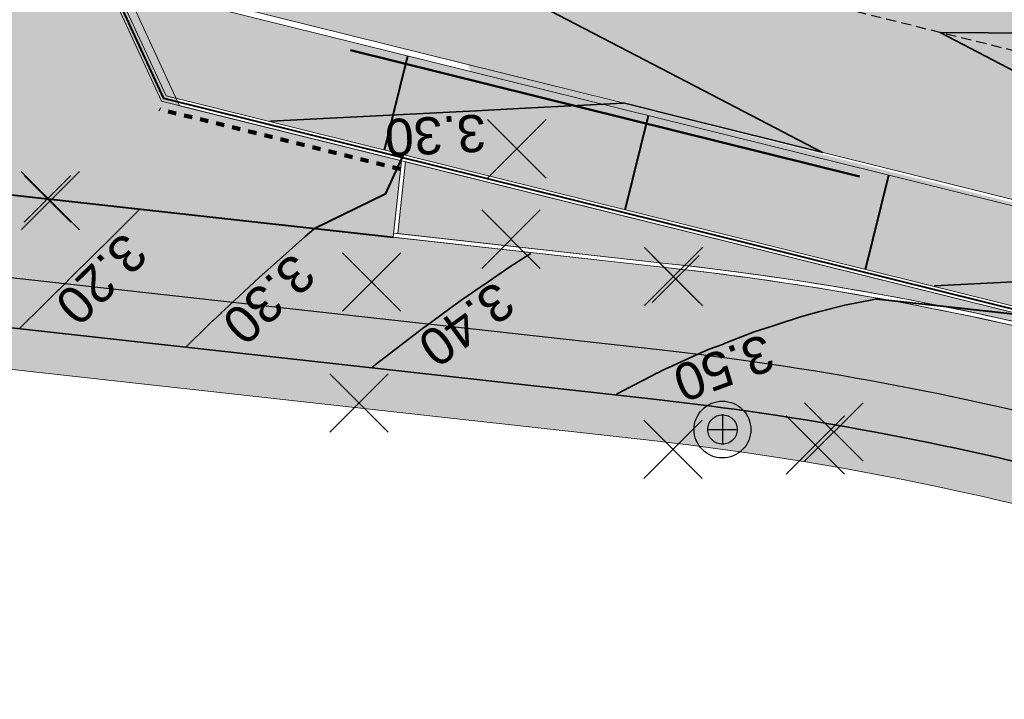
# Model space of a CAD drawing. Header units: metres. Extents: x 538891 to 1080079, y 6588829 to 13178720.
# Tile 72 of 256: x 539105 to 539129, y 6589489 to 6589505. Entities that reach past the tile are written whole.
import ezdxf

# ---------------------------------------------------------------- set-up
doc = ezdxf.new("R2010")
doc.units = ezdxf.units.M
doc.header["$LTSCALE"] = 0.4
for name, pattern in [('#16_019061_PP_TL_liiklusskeem$0$DASHED2', [0.9375, 0.625, -0.3125]), ('#9_DASHED', [47.625, 31.75, -15.875]), ('#9_VIA31', [1, 0.5, -0.5])]:
    doc.linetypes.add(name, pattern=pattern)
doc.layers.add('KOLDE PST', color=7, linetype='Continuous')
doc.styles.add('Swis721 Lt BT', font='swissl.ttf')
doc.linetypes.add('#9_kivi_l0.8', pattern='A,0,[1,#9_kivi_l0.8.shx,S=1,R=0,X=0,Y=-0.3125],-132', length=132)

# ---------------------------------------------------------------- blocks, each defined once
blk = doc.blocks.new('#9_019061_PP_TL (2D)')
at = {"linetype": 'Continuous', "lineweight": 0, "true_color": 0xd6d6d6}
h = blk.add_hatch(color=254, dxfattribs=at)
h.paths.add_polyline_path([(538956.619, 6589596.418), (538956.399, 6589594.931), (538955.557, 6589591.017), (538954.133, 6589584.398), (538946.055, 6589550.904), (538946.132, 6589549.477), (538946.401, 6589548.074), (538946.857, 6589546.721), (538947.493, 6589545.441), (538948.296, 6589544.26), (538949.252, 6589543.199), (538950.343, 6589542.276), (538951.549, 6589541.511), (538969.575, 6589536.753), (538970.396, 6589536.527), (538971.211, 6589536.284), (538972.021, 6589536.023), (538972.826, 6589535.745), (538973.624, 6589535.451), (538974.416, 6589535.139), (538975.201, 6589534.81), (538975.979, 6589534.465), (538985.315, 6589530.203), (538985.898, 6589529.944), (538986.487, 6589529.698), (538987.081, 6589529.464), (538987.68, 6589529.243), (538988.283, 6589529.035), (538988.891, 6589528.839), (538989.502, 6589528.657), (538990.118, 6589528.487), (539013.921, 6589522.205), (539014.577, 6589522.037), (539015.238, 6589521.891), (539015.904, 6589521.768), (539016.573, 6589521.667), (539017.246, 6589521.589), (539017.92, 6589521.534), (539018.597, 6589521.501), (539019.273, 6589521.492), (539025.962, 6589521.511), (539026.834, 6589521.504), (539027.707, 6589521.478), (539028.578, 6589521.433), (539029.449, 6589521.369), (539030.318, 6589521.285), (539031.184, 6589521.183), (539032.049, 6589521.063), (539032.91, 6589520.923), (539044.818, 6589518.86), (539077.297, 6589513.225), (539077.296, 6589513.225), (539079.024, 6589512.918), (539080.749, 6589512.595), (539082.472, 6589512.256), (539084.191, 6589511.902), (539085.907, 6589511.533), (539087.62, 6589511.149), (539089.329, 6589510.749), (539091.034, 6589510.334), (539276.906, 6589464.221), (539339.994, 6589448.57), (539463.228, 6589417.997), (539592.906, 6589386.497), (539593.492, 6589386.288), (539594.022, 6589385.963), (539594.474, 6589385.536), (539594.828, 6589385.025), (539595.069, 6589384.452), (539595.187, 6589383.841), (539595.176, 6589383.219), (539595.038, 6589382.613), (539593.526, 6589378.182), (539596.74, 6589377.664), (539598.091, 6589381.525), (539598.409, 6589382.215), (539598.853, 6589382.833), (539599.405, 6589383.356), (539600.045, 6589383.765), (539600.751, 6589384.046), (539601.498, 6589384.189), (539602.258, 6589384.188), (539603.005, 6589384.044), (539622.839, 6589379.226), (539623.37, 6589379.093), (539623.9, 6589378.953), (539624.427, 6589378.805), (539624.953, 6589378.65), (539625.476, 6589378.489), (539625.997, 6589378.32), (539626.516, 6589378.144), (539627.032, 6589377.96), (539648.614, 6589370.134), (539669.021, 6589365.177), (539681.019, 6589364.914), (539681.156, 6589364.909), (539681.293, 6589364.901), (539681.429, 6589364.888), (539681.565, 6589364.872), (539681.701, 6589364.852), (539681.836, 6589364.829), (539681.97, 6589364.802), (539682.103, 6589364.771), (539700.86, 6589360.159), (539822.143, 6589329.985), (539839.249, 6589325.729), (539975.191, 6589291.908), (539998.095, 6589286.21), (540004.498, 6589284.617), (540014.909, 6589282.027), (540081.531, 6589265.452), (540091.239, 6589263.039), (540093.086, 6589262.702), (540094.957, 6589262.539), (540096.835, 6589262.552), (540098.704, 6589262.742), (540100.546, 6589263.105), (540102.346, 6589263.64), (540104.088, 6589264.342), (540105.757, 6589265.204), (540119.545, 6589273.167), (540135.021, 6589282.105), (540150.081, 6589290.803), (540150.8, 6589291.121), (540151.567, 6589291.295), (540152.353, 6589291.318), (540153.129, 6589291.189), (540153.866, 6589290.913), (540154.535, 6589290.499), (540155.112, 6589289.965), (540155.575, 6589289.329), (540156.315, 6589288.29), (540147.173, 6589305.886), (540145.5, 6589308.993), (540145.786, 6589308.19), (540145.939, 6589307.352), (540145.956, 6589306.5), (540145.835, 6589305.656), (540145.581, 6589304.843), (540145.199, 6589304.081), (540144.7, 6589303.39), (540144.097, 6589302.789), (540139.373, 6589298.966), (540138.753, 6589298.472), (540138.125, 6589297.988), (540137.49, 6589297.514), (540136.847, 6589297.051), (540136.197, 6589296.597), (540135.54, 6589296.154), (540134.875, 6589295.721), (540134.204, 6589295.299), (540108.475, 6589279.397), (540107.332, 6589278.725), (540106.161, 6589278.104), (540104.963, 6589277.536), (540103.741, 6589277.021), (540102.498, 6589276.561), (540101.236, 6589276.155), (540099.957, 6589275.807), (540098.663, 6589275.515), (540097.17, 6589275.246), (540095.667, 6589275.043), (540094.156, 6589274.907), (540092.641, 6589274.838), (540091.124, 6589274.835), (540089.608, 6589274.9), (540088.097, 6589275.031), (540086.593, 6589275.228), (540086.013, 6589275.334), (540071.045, 6589278.067), (540070.735, 6589278.133), (540045.334, 6589284.453), (540008.507, 6589293.615), (539981.797, 6589300.261), (539962.634, 6589305.028), (539854.991, 6589331.808), (539839.266, 6589335.721), (539795.802, 6589346.534), (539779.961, 6589350.475), (539747.852, 6589358.464), (539745.864, 6589358.958), (539683.743, 6589374.413), (539643.801, 6589384.116), (539626.573, 6589388.301), (539624.471, 6589388.811), (539620.584, 6589389.756), (539620.043, 6589389.891), (539619.504, 6589390.034), (539618.967, 6589390.184), (539618.432, 6589390.342), (539617.899, 6589390.508), (539617.369, 6589390.68), (539616.841, 6589390.861), (539616.316, 6589391.048), (539594.781, 6589398.905), (539574.375, 6589403.862), (539564.616, 6589406.232), (539550.32, 6589406.917), (539550.201, 6589406.924), (539550.082, 6589406.934), (539549.964, 6589406.946), (539549.846, 6589406.962), (539549.728, 6589406.98), (539549.611, 6589407.002), (539549.495, 6589407.026), (539549.379, 6589407.052), (539480.217, 6589423.853), (539479.286, 6589424.179), (539478.438, 6589424.681), (539477.705, 6589425.34), (539477.115, 6589426.131), (539476.692, 6589427.021), (539476.451, 6589427.978), (539476.404, 6589428.963), (539476.55, 6589429.938), (539476.921, 6589431.417), (539476.937, 6589431.486), (539476.954, 6589431.554), (539476.971, 6589431.622), (539476.989, 6589431.69), (539477.007, 6589431.758), (539477.025, 6589431.826), (539477.044, 6589431.894), (539477.062, 6589431.962), (539470.257, 6589433.641), (539470.218, 6589433.48), (539469.749, 6589431.55), (539469.425, 6589430.622), (539468.924, 6589429.776), (539468.268, 6589429.044), (539467.481, 6589428.454), (539466.594, 6589428.03), (539465.642, 6589427.787), (539464.66, 6589427.736), (539463.687, 6589427.878), (539425.886, 6589437.255), (539382.408, 6589445.676), (539380.499, 6589446.052), (539378.593, 6589446.44), (539376.689, 6589446.841), (539374.788, 6589447.254), (539372.89, 6589447.68), (539370.994, 6589448.117), (539369.102, 6589448.568), (539367.212, 6589449.03), (539341.679, 6589455.364), (539278.592, 6589471.015), (539243.813, 6589479.643), (539240.016, 6589480.586), (539092.72, 6589517.128), (539090.954, 6589517.558), (539089.184, 6589517.972), (539087.41, 6589518.37), (539085.633, 6589518.752), (539083.852, 6589519.119), (539082.069, 6589519.469), (539080.282, 6589519.804), (539078.492, 6589520.122), (539055.024, 6589524.192), (539045.026, 6589525.939), (539044.509, 6589526.046), (539043.994, 6589526.159), (539043.481, 6589526.279), (539042.969, 6589526.406), (539042.459, 6589526.54), (539041.95, 6589526.68), (539041.444, 6589526.827), (539040.939, 6589526.981), (539020.283, 6589533.423), (539020.124, 6589533.472), (539019.966, 6589533.52), (539019.806, 6589533.567), (539019.647, 6589533.614), (539019.487, 6589533.659), (539019.327, 6589533.704), (539019.167, 6589533.748), (539019.007, 6589533.79), (539001.446, 6589538.425), (539000.921, 6589538.556), (539000.392, 6589538.673), (538999.861, 6589538.775), (538999.327, 6589538.863), (538998.79, 6589538.937), (538998.252, 6589538.996), (538997.713, 6589539.04), (538997.172, 6589539.07), (538990.901, 6589539.331), (538989.82, 6589539.39), (538988.74, 6589539.479), (538987.664, 6589539.597), (538986.592, 6589539.744), (538985.523, 6589539.92), (538984.46, 6589540.125), (538983.403, 6589540.358), (538982.352, 6589540.621), (538976.477, 6589542.171), (538972.357, 6589543.376), (538966.367, 6589545.17), (538965.446, 6589545.541), (538964.553, 6589545.974), (538963.693, 6589546.469), (538962.869, 6589547.022), (538962.085, 6589547.631), (538961.346, 6589548.293), (538960.654, 6589549.004), (538960.014, 6589549.763), (538959.541, 6589550.426), (538959.111, 6589551.118), (538958.725, 6589551.837), (538958.386, 6589552.578), (538958.095, 6589553.339), (538957.853, 6589554.117), (538957.66, 6589554.909), (538957.518, 6589555.711), (538957.352, 6589556.833), (538957.228, 6589557.96), (538957.145, 6589559.091), (538957.105, 6589560.224), (538957.106, 6589561.358), (538957.15, 6589562.491), (538957.235, 6589563.621), (538957.363, 6589564.748), (538957.418, 6589565.229), (538957.476, 6589565.71), (538957.537, 6589566.19), (538957.6, 6589566.67), (538957.666, 6589567.15), (538957.735, 6589567.629), (538957.806, 6589568.108), (538957.881, 6589568.587), (538959.079, 6589575.298), (538962.064, 6589589.129), (538963.31, 6589594.998), (538960.215, 6589595.655)])
h.paths.add_polyline_path([(540045.416, 6589280.49), (540045.226, 6589280.442), (540045.049, 6589280.358), (540044.892, 6589280.241), (540044.76, 6589280.095), (540044.66, 6589279.927), (540044.594, 6589279.742), (540044.546, 6589279.548), (540044.517, 6589279.354), (540044.527, 6589279.159), (540044.575, 6589278.968), (540044.659, 6589278.791), (540044.776, 6589278.634), (540044.922, 6589278.503), (540045.09, 6589278.402), (540045.275, 6589278.336), (540051.097, 6589276.888), (540051.291, 6589276.859), (540051.487, 6589276.869), (540051.677, 6589276.917), (540051.854, 6589277.001), (540052.012, 6589277.118), (540052.143, 6589277.264), (540052.244, 6589277.432), (540052.309, 6589277.617), (540052.358, 6589277.811), (540052.386, 6589278.005), (540052.376, 6589278.201), (540052.328, 6589278.391), (540052.244, 6589278.568), (540052.127, 6589278.725), (540051.982, 6589278.857), (540051.813, 6589278.957), (540051.629, 6589279.023), (540045.806, 6589280.471), (540045.612, 6589280.5)])
h.paths.add_polyline_path([(540147.292, 6589298.631), (540147.101, 6589298.587), (540146.923, 6589298.506), (540141.727, 6589295.505), (540141.568, 6589295.391), (540141.434, 6589295.248), (540141.33, 6589295.081), (540141.261, 6589294.898), (540141.229, 6589294.704), (540141.236, 6589294.508), (540141.28, 6589294.317), (540141.361, 6589294.139), (540141.475, 6589293.98), (540141.618, 6589293.846), (540141.785, 6589293.742), (540141.968, 6589293.673), (540142.162, 6589293.641), (540142.358, 6589293.648), (540142.549, 6589293.692), (540142.727, 6589293.773), (540147.923, 6589296.774), (540148.082, 6589296.888), (540148.216, 6589297.031), (540148.32, 6589297.198), (540148.389, 6589297.381), (540148.421, 6589297.575), (540148.414, 6589297.77), (540148.37, 6589297.961), (540148.289, 6589298.14), (540148.174, 6589298.299), (540148.031, 6589298.433), (540147.865, 6589298.537), (540147.681, 6589298.606), (540147.488, 6589298.638)])
h.paths.add_polyline_path([(539856.185, 6589327.595), (539856.05, 6589327.565), (539855.923, 6589327.511), (539855.808, 6589327.435), (539855.709, 6589327.338), (539855.629, 6589327.225), (539855.571, 6589327.1), (539855.538, 6589326.966), (539855.529, 6589326.828), (539855.546, 6589326.691), (539855.588, 6589326.559), (539855.653, 6589326.437), (539855.74, 6589326.329), (539855.845, 6589326.239), (539855.965, 6589326.17), (539856.696, 6589325.841), (539857.433, 6589325.526), (539858.176, 6589325.226), (539858.925, 6589324.94), (539859.68, 6589324.668), (539860.439, 6589324.411), (539861.203, 6589324.168), (539861.972, 6589323.94), (539925.828, 6589308.054), (539926.022, 6589308.025), (539926.217, 6589308.035), (539926.407, 6589308.083), (539926.585, 6589308.167), (539926.742, 6589308.284), (539926.873, 6589308.43), (539926.974, 6589308.598), (539927.04, 6589308.783), (539927.088, 6589308.977), (539927.116, 6589309.171), (539927.106, 6589309.367), (539927.058, 6589309.557), (539926.974, 6589309.734), (539926.857, 6589309.891), (539926.712, 6589310.022), (539926.543, 6589310.123), (539926.359, 6589310.189), (539856.46, 6589327.579), (539856.323, 6589327.6)])
h.paths.add_polyline_path([(539798.462, 6589341.956), (539798.327, 6589341.926), (539798.2, 6589341.872), (539798.085, 6589341.795), (539797.986, 6589341.699), (539797.906, 6589341.586), (539797.849, 6589341.461), (539797.815, 6589341.327), (539797.806, 6589341.189), (539797.823, 6589341.051), (539797.865, 6589340.92), (539797.931, 6589340.798), (539798.017, 6589340.69), (539798.122, 6589340.6), (539798.242, 6589340.531), (539798.973, 6589340.202), (539799.71, 6589339.887), (539800.454, 6589339.587), (539801.203, 6589339.3), (539801.957, 6589339.029), (539802.716, 6589338.771), (539803.481, 6589338.529), (539804.249, 6589338.301), (539819.106, 6589334.605), (539819.32, 6589334.574), (539819.535, 6589334.585), (539819.744, 6589334.637), (539819.939, 6589334.73), (539820.112, 6589334.859), (539820.257, 6589335.019), (539820.367, 6589335.204), (539820.439, 6589335.407), (539820.471, 6589335.62), (539820.46, 6589335.836), (539820.407, 6589336.045), (539820.315, 6589336.239), (539820.186, 6589336.412), (539820.026, 6589336.557), (539819.841, 6589336.668), (539819.638, 6589336.74), (539798.737, 6589341.94), (539798.601, 6589341.961)])
h.paths.add_polyline_path([(539755.286, 6589352.671), (539755.096, 6589352.623), (539754.919, 6589352.539), (539754.762, 6589352.422), (539754.63, 6589352.277), (539754.53, 6589352.109), (539754.464, 6589351.924), (539754.416, 6589351.73), (539754.387, 6589351.536), (539754.397, 6589351.34), (539754.445, 6589351.15), (539754.529, 6589350.973), (539754.646, 6589350.816), (539754.792, 6589350.684), (539754.96, 6589350.584), (539755.145, 6589350.518), (539760.967, 6589349.069), (539761.161, 6589349.041), (539761.357, 6589349.051), (539761.547, 6589349.099), (539761.724, 6589349.183), (539761.881, 6589349.3), (539762.013, 6589349.445), (539762.113, 6589349.614), (539762.179, 6589349.798), (539762.227, 6589349.992), (539762.256, 6589350.186), (539762.246, 6589350.382), (539762.198, 6589350.572), (539762.114, 6589350.749), (539761.997, 6589350.907), (539761.851, 6589351.038), (539761.683, 6589351.138), (539761.498, 6589351.204), (539755.676, 6589352.653), (539755.482, 6589352.681)])
h.paths.add_polyline_path([(539642.542, 6589380.476), (539642.333, 6589380.422), (539642.139, 6589380.329), (539641.967, 6589380.199), (539641.823, 6589380.038), (539641.714, 6589379.853), (539641.642, 6589379.649), (539641.612, 6589379.436), (539641.624, 6589379.22), (539641.678, 6589379.011), (539641.772, 6589378.817), (539641.902, 6589378.645), (539642.062, 6589378.501), (539642.248, 6589378.392), (539642.452, 6589378.321), (539681.41, 6589368.857), (539681.548, 6589368.837), (539681.688, 6589368.843), (539681.825, 6589368.874), (539681.953, 6589368.931), (539682.068, 6589369.01), (539682.166, 6589369.11), (539682.245, 6589369.226), (539682.3, 6589369.354), (539682.331, 6589369.491), (539682.336, 6589369.631), (539682.314, 6589369.769), (539682.268, 6589369.901), (539682.197, 6589370.022), (539682.106, 6589370.128), (539681.996, 6589370.215), (539681.872, 6589370.28), (539680.245, 6589370.933), (539679.455, 6589371.235), (539678.659, 6589371.524), (539677.858, 6589371.799), (539677.053, 6589372.061), (539676.244, 6589372.31), (539675.43, 6589372.544), (539674.613, 6589372.765), (539673.792, 6589372.971), (539642.971, 6589380.458), (539642.757, 6589380.488)])
h.paths.add_polyline_path([(539565.669, 6589399.152), (539565.501, 6589399.089), (539565.354, 6589398.987), (539565.236, 6589398.853), (539565.155, 6589398.694), (539565.114, 6589398.52), (539565.116, 6589398.341), (539565.128, 6589398.247), (539565.153, 6589398.156), (539565.189, 6589398.068), (539565.237, 6589397.986), (539565.296, 6589397.912), (539565.364, 6589397.846), (539565.44, 6589397.79), (539565.524, 6589397.744), (539566.236, 6589397.414), (539566.957, 6589397.101), (539567.684, 6589396.804), (539568.418, 6589396.524), (539569.158, 6589396.261), (539569.905, 6589396.016), (539570.656, 6589395.788), (539571.413, 6589395.577), (539624.038, 6589382.793), (539624.232, 6589382.766), (539624.428, 6589382.777), (539624.618, 6589382.826), (539624.794, 6589382.911), (539624.951, 6589383.029), (539625.081, 6589383.175), (539625.181, 6589383.344), (539625.246, 6589383.529), (539625.293, 6589383.724), (539625.32, 6589383.918), (539625.309, 6589384.113), (539625.26, 6589384.303), (539625.175, 6589384.48), (539625.057, 6589384.636), (539624.911, 6589384.767), (539624.742, 6589384.867), (539624.557, 6589384.931), (539566.023, 6589399.15), (539565.846, 6589399.173)])
h.paths.add_polyline_path([(539480.808, 6589419.797), (539480.673, 6589419.766), (539480.545, 6589419.711), (539480.43, 6589419.633), (539480.332, 6589419.535), (539480.253, 6589419.42), (539480.197, 6589419.293), (539480.165, 6589419.158), (539480.158, 6589419.019), (539480.177, 6589418.881), (539480.222, 6589418.75), (539480.29, 6589418.628), (539480.379, 6589418.522), (539480.486, 6589418.433), (539480.608, 6589418.366), (539481.431, 6589418.017), (539482.26, 6589417.682), (539483.095, 6589417.363), (539483.935, 6589417.059), (539484.781, 6589416.77), (539485.633, 6589416.497), (539486.489, 6589416.239), (539487.349, 6589415.997), (539515.455, 6589409.17), (539515.669, 6589409.14), (539515.884, 6589409.152), (539516.093, 6589409.206), (539516.287, 6589409.299), (539516.46, 6589409.429), (539516.603, 6589409.59), (539516.713, 6589409.775), (539516.784, 6589409.979), (539516.814, 6589410.192), (539516.802, 6589410.408), (539516.748, 6589410.617), (539516.654, 6589410.811), (539516.525, 6589410.983), (539516.364, 6589411.127), (539516.178, 6589411.236), (539515.975, 6589411.307), (539481.084, 6589419.783), (539480.947, 6589419.803)])
h.paths.add_polyline_path([(539411.518, 6589436.162), (539411.379, 6589436.121), (539411.251, 6589436.053), (539411.138, 6589435.963), (539411.045, 6589435.852), (539410.975, 6589435.726), (539410.93, 6589435.588), (539410.913, 6589435.444), (539410.924, 6589435.3), (539410.961, 6589435.161), (539411.026, 6589435.031), (539411.113, 6589434.916), (539411.221, 6589434.82), (539411.346, 6589434.747), (539411.482, 6589434.698), (539424.542, 6589431.459), (539429.395, 6589430.255), (539429.589, 6589430.226), (539429.785, 6589430.236), (539429.975, 6589430.284), (539430.152, 6589430.369), (539430.309, 6589430.486), (539430.44, 6589430.631), (539430.541, 6589430.8), (539430.606, 6589430.984), (539430.654, 6589431.178), (539430.682, 6589431.373), (539430.672, 6589431.568), (539430.624, 6589431.759), (539430.54, 6589431.936), (539430.423, 6589432.093), (539430.278, 6589432.225), (539430.11, 6589432.326), (539429.925, 6589432.392), (539425.084, 6589433.591), (539411.805, 6589436.163), (539411.661, 6589436.176)])
at = {"linetype": 'Continuous', "lineweight": 0, "true_color": 0xffdf7f}
h = blk.add_hatch(color=41, dxfattribs=at)
edge = h.paths.add_edge_path()
edge.add_arc((539039.415, 6589463.244), 48.3, 66.5731, 76.1419, ccw=False)
edge.add_line((539058.618, 6589507.563), (539066.035, 6589504.349))
edge.add_arc((539086.589, 6589551.788), 51.7, 246.5731, 263.6668)
edge.add_line((539080.886, 6589500.403), (539120.723, 6589495.982))
edge.add_arc((539112.637, 6589423.129), 73.3, 66.82796, 83.66684, ccw=False)
edge.add_line((539141.481, 6589490.516), (539168.781, 6589478.831))
edge.add_arc((539204.865, 6589563.133), 91.7, 246.82796, 267.8302)
edge.add_line((539201.393, 6589471.499), (539210.416, 6589471.157))
edge.add_arc((539208.587, 6589422.891), 48.3, 71.3095, 87.8302, ccw=False)
edge.add_line((539224.065, 6589468.644), (539232.022, 6589465.953))
edge.add_arc((539222.408, 6589437.535), 30, 32.6235, 71.3095, ccw=False)
edge.add_line((539247.675, 6589453.708), (539249.016, 6589451.613))
edge.add_line((539249.016, 6589451.613), (539252.513, 6589453.823))
edge.add_line((539252.513, 6589453.823), (539252.222, 6589454.283))
edge.add_arc((539255.603, 6589456.42), 4, 78.3407, 212.2931, ccw=False)
edge.add_line((539256.412, 6589460.337), (539306.731, 6589449.954))
edge.add_arc((539266.313, 6589254.081), 200, 69.3819, 78.34077, ccw=False)
edge.add_arc((539390.16, 6589583.254), 151.7, 249.3819, 260.12627)
edge.add_line((539364.147, 6589433.801), (539400.306, 6589427.507))
edge.add_arc((539374.876, 6589281.404), 148.3, 76.5459, 80.12627, ccw=False)
edge.add_line((539409.38, 6589425.634), (539415.676, 6589424.127))
edge.add_line((539415.676, 6589424.127), (539461.916, 6589412.656))
edge.add_line((539461.916, 6589412.656), (539501.021, 6589403.157))
edge.add_arc((539453.811, 6589208.809), 200, 68.6685, 76.34654, ccw=False)
edge.add_line((539526.564, 6589395.107), (539542.97, 6589388.7))
edge.add_arc((539635.075, 6589624.554), 253.2, 248.6685, 261.88806)
edge.add_arc((539543.285, 6588980.562), 397.3, 71.92423, 81.88806, ccw=False)
edge.add_arc((539703.185, 6589464.418), 112.304, 250.965, 252.46069)
edge.add_arc((539871.374, 6589937.522), 614.357, 250.800774, 252.296459)
edge.add_line((539684.553, 6589352.259), (539685.573, 6589355.293))
edge.add_arc((539758.706, 6589594.357), 250, 250.66068, 252.99044, ccw=False)
edge.add_arc((539543.285, 6588980.562), 400.5, 70.66068, 78.54998)
edge.add_arc((539623.186, 6589375.052), 2, 166.3465, 258.55, ccw=False)
edge.add_line((539621.243, 6589375.524), (539622.146, 6589379.24))
edge.add_line((539622.146, 6589379.24), (539618.259, 6589380.184))
edge.add_line((539618.259, 6589380.184), (539617.265, 6589376.092))
edge.add_arc((539615.321, 6589376.564), 2, 259.6901, 346.3466, ccw=False)
edge.add_arc((539543.285, 6588980.562), 400.5, 79.69013, 81.88806)
edge.add_arc((539635.075, 6589624.554), 250, 248.6685, 261.88806, ccw=False)
edge.add_line((539544.135, 6589391.681), (539527.728, 6589398.088))
edge.add_arc((539453.811, 6589208.809), 203.2, 68.6685, 76.34654)
edge.add_line((539501.777, 6589406.266), (539462.679, 6589415.764))
edge.add_line((539462.679, 6589415.764), (539428.909, 6589424.142))
edge.add_arc((539429.39, 6589426.083), 2, 166.067, 256.067, ccw=False)
edge.add_line((539427.449, 6589426.565), (539427.485, 6589426.71))
edge.add_line((539427.485, 6589426.71), (539423.603, 6589427.673))
edge.add_line((539423.603, 6589427.673), (539423.577, 6589427.567))
edge.add_arc((539421.635, 6589428.049), 2, 256.5459, 346.067, ccw=False)
edge.add_line((539421.17, 6589426.104), (539410.125, 6589428.746))
edge.add_arc((539374.876, 6589281.404), 151.5, 76.5459, 80.12627)
edge.add_line((539400.854, 6589430.66), (539364.696, 6589436.953))
edge.add_arc((539390.16, 6589583.254), 148.5, 248.69692, 260.12627, ccw=False)
edge.add_line((539336.21, 6589444.9), (539332.565, 6589446.322))
edge.add_arc((539259.573, 6589259.245), 200.812, 68.68564, 74.77494)
edge.add_arc((539312.832, 6589454.939), 2, 166.067, 254.8231, ccw=False)
edge.add_line((539310.891, 6589455.421), (539310.941, 6589455.623))
edge.add_line((539310.941, 6589455.623), (539305.987, 6589456.852))
edge.add_line((539305.987, 6589456.852), (539305.943, 6589456.673))
edge.add_arc((539304.002, 6589457.154), 2, 258.3408, 346.067, ccw=False)
edge.add_line((539303.597, 6589455.196), (539232.714, 6589469.822))
edge.add_arc((539252.923, 6589567.759), 100, 252.98361, 258.34077, ccw=False)
edge.add_arc((539208.587, 6589422.892), 51.5, 72.9836, 78.6599)
edge.add_arc((539219.107, 6589475.347), 2, 165.7555, 258.6599, ccw=False)
edge.add_line((539217.168, 6589475.839), (539217.896, 6589478.706))
edge.add_line((539217.896, 6589478.706), (539213.043, 6589479.91))
edge.add_line((539213.043, 6589479.91), (539212.02, 6589475.881))
edge.add_arc((539210.082, 6589476.373), 2, 267.8302, 345.7555, ccw=False)
edge.add_line((539210.006, 6589474.375), (539201.514, 6589474.696))
edge.add_arc((539204.865, 6589563.133), 88.5, 246.82796, 267.8302, ccw=False)
edge.add_line((539170.04, 6589481.772), (539142.74, 6589493.458))
edge.add_arc((539112.637, 6589423.129), 76.5, 66.82796, 83.66684)
edge.add_line((539121.076, 6589499.162), (539081.239, 6589503.584))
edge.add_arc((539086.589, 6589551.788), 48.5, 246.5731, 263.6668, ccw=False)
edge.add_line((539067.307, 6589507.286), (539059.891, 6589510.499))
edge.add_arc((539039.415, 6589463.245), 51.5, 66.5731, 76.1419)
edge.add_line((539051.751, 6589513.245), (539050.984, 6589510.138))
at = {"linetype": 'Continuous', "lineweight": 0, "true_color": 0xadadad}
h = blk.add_hatch(color=253, dxfattribs=at)
edge = h.paths.add_edge_path()
edge.add_line((539141.48, 6589494.092), (539141.849, 6589494.997))
edge.add_line((539141.849, 6589494.997), (539114.716, 6589501.728))
edge.add_line((539114.716, 6589501.728), (539114.523, 6589499.99))
edge.add_line((539114.523, 6589499.99), (539121.087, 6589499.262))
edge.add_arc((539112.637, 6589423.129), 76.6, 67.88099, 83.66684, ccw=False)
at = {"color": 5, "linetype": '#9_DASHED', "lineweight": 50, "true_color": 0x0000ff}
blk.add_line((539144.194, 6589496.785), (539107.669, 6589505.846), dxfattribs=at)
at = {"color": 192, "linetype": '#9_VIA31', "lineweight": 100, "true_color": 0x6600cc}
blk.add_line((539114.595, 6589501.552), (539108.759, 6589503), dxfattribs=at)
at = {"color": 144, "linetype": 'Continuous', "lineweight": 9, "true_color": 0x007299}
for p, q in [((539114.618, 6589501.753), (539114.412, 6589499.902)), ((539114.716, 6589501.728), (539114.523, 6589499.99))]:
    blk.add_line(p, q, dxfattribs=at)
at = {"color": 5, "linetype": 'Continuous', "lineweight": 40, "true_color": 0x0000ff}
blk.add_line((539126.116, 6589498.411), (539130.733, 6589497.906), dxfattribs=at)
at = {"color": 1, "linetype": 'Continuous', "lineweight": 9, "true_color": 0xff0000, "flags": 128}
for points in [[(539592.871, 6589386.351), (539463.192, 6589417.852), (539427.485, 6589426.71), (539423.603, 6589427.673), (539373.221, 6589440.172), (539339.958, 6589448.425), (539310.84, 6589455.648), (539305.987, 6589456.852), (539276.87, 6589464.076), (539217.897, 6589478.706), (539213.044, 6589479.91), (539090.998, 6589510.188, 0.017867), (539077.27, 6589513.077), (539049.719, 6589517.856), (539044.792, 6589518.71), (539032.885, 6589520.775, 0.043668), (539025.962, 6589521.361), (539019.274, 6589521.342, -0.065316), (539014.074, 6589522.009), (538990.079, 6589528.342, -0.042579), (538985.252, 6589530.067), (538975.917, 6589534.329, 0.042579), (538969.537, 6589536.608), (538947.188, 6589542.507)], [(539592.906, 6589386.497), (539463.228, 6589417.997), (539427.521, 6589426.856), (539423.639, 6589427.819), (539373.257, 6589440.318), (539339.994, 6589448.57), (539310.876, 6589455.794), (539306.023, 6589456.998), (539276.906, 6589464.221), (539217.933, 6589478.852), (539213.08, 6589480.056), (539091.034, 6589510.334, 0.017867), (539077.296, 6589513.225), (539049.744, 6589518.003), (539044.818, 6589518.858), (539032.91, 6589520.923, 0.043668), (539025.962, 6589521.511), (539019.273, 6589521.492, -0.065316), (539014.113, 6589522.154), (538990.118, 6589528.487, -0.042579), (538985.315, 6589530.203), (538975.979, 6589534.465, 0.042579), (538969.575, 6589536.753), (538947.226, 6589542.652)]]:
    blk.add_lwpolyline(points, format="xyb", dxfattribs=at)
at = {"color": 5, "linetype": 'Continuous', "lineweight": 35, "true_color": 0x0000ff, "flags": 128}
for points in [[(539111.443, 6589502.715), (539116.422, 6589502.965), (539117.764, 6589503.032), (539119.978, 6589503.143), (539119.979, 6589503.146), (539119.98, 6589503.152), (539121.525, 6589502.769), (539124.803, 6589501.956), (539122.512, 6589503.149), (539121.721, 6589503.561), (539120.098, 6589504.407), (539117.159, 6589505.937)], [(539142.48, 6589504.762), (539139.526, 6589504.781), (539137.482, 6589504.793), (539134.961, 6589504.809), (539132.338, 6589504.825), (539127.656, 6589504.855), (539130.743, 6589503.247), (539131.809, 6589502.692), (539133.996, 6589501.553), (539136.371, 6589500.316), (539137.527, 6589499.714), (539140.879, 6589497.968), (539136.083, 6589499.157), (539136.056, 6589499.164), (539136.054, 6589499.154), (539136.054, 6589499.154), (539132.824, 6589498.993), (539130.867, 6589498.895), (539127.519, 6589498.727)], [(539105.379, 6589497.705), (539105.937, 6589498.257), (539106.076, 6589498.395), (539106.08, 6589498.398), (539106.312, 6589498.628), (539106.316, 6589498.632), (539106.534, 6589498.848), (539106.537, 6589498.851), (539107.21, 6589499.517), (539107.514, 6589499.818), (539107.515, 6589499.818), (539107.749, 6589500.051), (539108.268, 6589500.564)], [(539112.491, 6589500.095), (539112.285, 6589499.92), (539112.285, 6589499.92), (539111.74, 6589499.434), (539111.443, 6589499.169), (539111.442, 6589499.168), (539111.169, 6589498.924), (539110.44, 6589498.246), (539110.438, 6589498.243), (539110.253, 6589498.072), (539110.249, 6589498.068), (539110.046, 6589497.879), (539110.043, 6589497.876), (539109.921, 6589497.758), (539109.407, 6589497.258)], [(539117.746, 6589499.512), (539117.645, 6589499.447), (539117.616, 6589499.429), (539117.616, 6589499.429), (539117.234, 6589499.183), (539117.234, 6589499.182), (539116.715, 6589498.826), (539116.413, 6589498.619), (539116.412, 6589498.618), (539116.145, 6589498.436), (539116.143, 6589498.434), (539115.787, 6589498.175), (539115.193, 6589497.743), (539115.192, 6589497.742), (539115.05, 6589497.639), (539113.979, 6589496.815), (539113.976, 6589496.812), (539113.966, 6589496.805), (539113.961, 6589496.801), (539113.95, 6589496.793), (539113.946, 6589496.789), (539113.94, 6589496.784), (539113.908, 6589496.758)], [(539126.113, 6589498.412), (539126.052, 6589498.398), (539126.052, 6589498.398), (539125.344, 6589498.258), (539125.344, 6589498.258), (539124.744, 6589498.107), (539124.561, 6589498.056), (539124.561, 6589498.056), (539124.247, 6589497.968), (539124.031, 6589497.895), (539123.951, 6589497.868), (539123.95, 6589497.868), (539123.637, 6589497.762), (539123.636, 6589497.762), (539123.436, 6589497.699), (539123.435, 6589497.699), (539123.154, 6589497.612), (539122.64, 6589497.408), (539122.64, 6589497.408), (539122.412, 6589497.318), (539122.41, 6589497.317), (539122.066, 6589497.19), (539122.064, 6589497.19), (539121.79, 6589497.074), (539121.083, 6589496.749), (539121.082, 6589496.748), (539120.992, 6589496.707), (539120.992, 6589496.707), (539120.985, 6589496.703), (539120.985, 6589496.703), (539120.956, 6589496.69), (539120.807, 6589496.616), (539120.806, 6589496.616), (539120.793, 6589496.609), (539120.79, 6589496.608), (539120.693, 6589496.558), (539119.926, 6589496.16), (539119.923, 6589496.159), (539119.917, 6589496.156), (539119.912, 6589496.153), (539119.901, 6589496.147), (539119.821, 6589496.102)]]:
    blk.add_lwpolyline(points, dxfattribs=at)
at = {"color": 41, "linetype": 'Continuous', "lineweight": 9, "true_color": 0xffdf7f, "flags": 128}
blk.add_lwpolyline([(539170.04, 6589481.772), (539142.74, 6589493.458, 0.073606), (539121.076, 6589499.162), (539081.239, 6589503.584, -0.074724), (539067.307, 6589507.286), (539059.891, 6589510.499, 0.041776), (539051.751, 6589513.245), (539050.984, 6589510.138, -0.041776), (539058.618, 6589507.563), (539066.035, 6589504.349, 0.074724), (539080.886, 6589500.403), (539120.723, 6589495.982, -0.073606), (539141.481, 6589490.516), (539168.781, 6589478.831, 0.091897)], format="xyb", dxfattribs=at)
at = {"color": 5, "linetype": 'Continuous', "lineweight": 40, "true_color": 0x0000ff, "flags": 128}
blk.add_lwpolyline([(539051.751, 6589513.245, -0.041776), (539059.891, 6589510.499), (539067.307, 6589507.286, 0.074724), (539081.239, 6589503.584), (539114.412, 6589499.902)], format="xyb", dxfattribs=at)
at = {"color": 5, "linetype": 'Continuous', "lineweight": 35, "true_color": 0x0000ff, "flags": 128}
blk.add_lwpolyline([(539247.675, 6589453.708, 0.170422), (539232.022, 6589465.953), (539224.065, 6589468.644, 0.012859), (539221.692, 6589469.38), (539221.014, 6589466.973), (539216.628, 6589467.98), (539217.067, 6589470.441, 0.034668), (539210.416, 6589471.157), (539201.393, 6589471.499, -0.091897), (539168.781, 6589478.831), (539155.201, 6589484.643), (539154.218, 6589482.345), (539150.081, 6589484.116), (539151.064, 6589486.414), (539141.481, 6589490.516, 0.073606), (539120.723, 6589495.982), (539097.106, 6589498.603), (539096.83, 6589496.118), (539092.357, 6589496.615), (539092.633, 6589499.1), (539080.886, 6589500.403, -0.074724), (539066.035, 6589504.349), (539058.618, 6589507.563, 0.041776), (539050.984, 6589510.138)], format="xyb", dxfattribs=at)
at = {"color": 6, "linetype": 'Continuous', "lineweight": 9, "true_color": 0xff00ff, "flags": 128}
for points in [[(539144.49, 6589496.917), (539141.947, 6589494.973), (539108.808, 6589503.194), (539107.468, 6589506.102)], [(539144.304, 6589496.964), (539141.913, 6589495.136), (539108.914, 6589503.322), (539107.655, 6589506.056)]]:
    blk.add_lwpolyline(points, dxfattribs=at)
at = {"color": 6, "linetype": '#9_kivi_l0.8', "lineweight": 40, "true_color": 0xff00ff, "flags": 128}
blk.add_lwpolyline([(539144.397, 6589496.941), (539141.93, 6589495.054), (539108.861, 6589503.258), (539107.562, 6589506.079)], dxfattribs=at)
at = {"color": 5, "linetype": 'Continuous', "lineweight": 40, "true_color": 0x0000ff, "flags": 128}
blk.add_lwpolyline([(539114.655, 6589501.894), (539114.219, 6589500.947), (539112.488, 6589500.095)], dxfattribs=at)
at = {"color": 251, "linetype": 'Continuous', "lineweight": 9, "true_color": 0x5b5b5b, "flags": 128}
blk.add_lwpolyline([(539141.48, 6589494.092), (539141.849, 6589494.997), (539114.716, 6589501.728), (539114.523, 6589499.99), (539121.087, 6589499.262, -0.068988), (539141.48, 6589494.092)], format="xyb", close=True, dxfattribs=at)
at = {"color": 144, "linetype": 'Continuous', "lineweight": 9, "true_color": 0x007299, "flags": 128}
for points in [[(539141.849, 6589494.997), (539141.48, 6589494.092, 0.068988), (539121.087, 6589499.262), (539114.423, 6589500.001)], [(539140.48, 6589494.49, 0.065459), (539121.087, 6589499.262), (539114.523, 6589499.99)], [(539141.947, 6589494.973), (539141.535, 6589493.961, 0.069316), (539121.076, 6589499.162), (539114.412, 6589499.902)]]:
    blk.add_lwpolyline(points, format="xyb", dxfattribs=at)
at = {"color": 253, "linetype": 'Continuous', "lineweight": 9, "true_color": 0xadadad}
for points in [[(539107.655, 6589506.056), (539108.914, 6589503.322), (539143.236, 6589497.229), (539140.845, 6589495.4)], [(539116.212, 6589504.087), (539117.551, 6589501.179), (539144.304, 6589496.964), (539141.913, 6589495.136)]]:
    blk.add_solid(points, dxfattribs=at)
at = {"color": 5, "true_color": 0x0000ff, "char_height": 0.9, "attachment_point": 8, "line_spacing_factor": 1.004016, "style": 'Swis721 Lt BT'}
for s, insert, rotation in [('3.30', (539115.412, 6589502.829), 182.8644), ('3.20', (539107.024, 6589499.213), 224.6969), ('3.30', (539111.092, 6589498.737), 222.97), ('3.40', (539115.917, 6589498.165), 216.0497), ('3.50', (539122.259, 6589497.171), 200.2077)]:
    blk.add_mtext(s, dxfattribs=dict(at, insert=insert, rotation=rotation))
blk = doc.blocks.new('KOLDE PST TL')
at = {"color": 7}
blk.add_blockref('#9_019061_PP_TL (2D)', (0, 0), dxfattribs=at)
blk = doc.blocks.new('#13_Kolde pst HP -xref$0$likvideeritav')
at = {"color": 1, "linetype": 'Continuous', "lineweight": 25, "true_color": 0xff0000}
for p, q in [((0.707, -0.707), (-0.707, 0.707)), ((0.707, 0.707), (-0.707, -0.707))]:
    blk.add_line(p, q, dxfattribs=at)
blk = doc.blocks.new('#13_KOLDE TAIM (2D)')
at = {"linetype": 'Continuous', "lineweight": 0, "true_color": 0xc4f877}
blk.add_hatch(color=71, dxfattribs=at).paths.add_polyline_path([(539053.754, 6589514.618), (539052.212, 6589517.423), (539049.719, 6589517.856), (539049.513, 6589516.671), (539049.48, 6589515.903), (539049.791, 6589514.805), (539050.477, 6589513.915), (539051.54, 6589513.305), (539052.026, 6589513.177), (539055.164, 6589512.277), (539056.977, 6589511.658), (539058.667, 6589511.011), (539061.437, 6589509.829), (539067.307, 6589507.286), (539069.718, 6589506.317), (539071.692, 6589505.632), (539074.349, 6589504.858), (539076.828, 6589504.28), (539080.58, 6589503.661), (539089.929, 6589502.619), (539101.437, 6589501.342), (539114.412, 6589499.902), (539114.618, 6589501.753), (539109.244, 6589503.086), (539107.905, 6589505.994), (539102.678, 6589507.265), (539100.047, 6589505.367), (539089.917, 6589507.88), (539083.847, 6589509.266), (539076.39, 6589510.693), (539066.894, 6589512.34)])
h = blk.add_hatch(color=71, dxfattribs=at)
edge = h.paths.add_edge_path()
edge.add_line((539150.081, 6589484.116), (539151.064, 6589486.414))
edge.add_line((539151.064, 6589486.414), (539141.481, 6589490.516))
edge.add_arc((539112.637, 6589423.129), 73.3, 66.82796, 83.66684)
edge.add_line((539120.723, 6589495.982), (539097.106, 6589498.603))
edge.add_line((539097.106, 6589498.603), (539096.831, 6589496.125))
edge.add_line((539096.831, 6589496.125), (539096.729, 6589495.123))
edge.add_line((539096.729, 6589495.123), (539097.714, 6589495.014))
edge.add_line((539097.714, 6589495.014), (539097.989, 6589497.499))
edge.add_line((539097.989, 6589497.499), (539120.613, 6589494.988))
edge.add_arc((539112.638, 6589423.129), 72.3, 71.5401, 83.66684, ccw=False)
edge.add_line((539135.531, 6589491.709), (539147.773, 6589486.222))
edge.add_line((539147.773, 6589486.222), (539149.518, 6589485.342))
edge.add_line((539149.518, 6589485.342), (539148.768, 6589483.59))
edge.add_line((539148.768, 6589483.59), (539149.702, 6589483.19))
edge.add_line((539149.702, 6589483.19), (539150.081, 6589484.116))
at = {"color": 71, "linetype": 'Continuous', "lineweight": 5, "true_color": 0xc4f877, "flags": 128}
blk.add_lwpolyline([(539101.437, 6589501.342), (539114.412, 6589499.902), (539114.618, 6589501.753), (539109.244, 6589503.086), (539107.905, 6589505.994), (539102.678, 6589507.265)], dxfattribs=at)
blk.add_lwpolyline([(539150.081, 6589484.116), (539151.064, 6589486.414), (539141.481, 6589490.516, 0.073606), (539120.723, 6589495.982), (539097.106, 6589498.603), (539096.831, 6589496.125), (539096.729, 6589495.123), (539097.714, 6589495.014), (539097.989, 6589497.499), (539120.613, 6589494.988, -0.052962), (539135.531, 6589491.709), (539147.773, 6589486.222), (539149.518, 6589485.342), (539148.768, 6589483.59), (539149.702, 6589483.19)], format="xyb", close=True, dxfattribs=at)
at = {"color": 1, "true_color": 0xff0000}
for p in [(539117.408, 6589502.041), (539106.116, 6589500.789), (539117.268, 6589499.855), (539113.894, 6589498.819), (539121.2, 6589498.952), (539113.585, 6589495.888), (539125.081, 6589495.187), (539121.188, 6589494.771), (539124.631, 6589494.874)]:
    blk.add_blockref('#13_Kolde pst HP -xref$0$likvideeritav', p, dxfattribs=at)
blk = doc.blocks.new('Kolde pst Taim')
at = {"color": 13, "true_color": 0xff4646}
blk.add_blockref('#13_KOLDE TAIM (2D)', (0, 0), dxfattribs=at)
blk = doc.blocks.new('#15_019061_PP_ELV-4-01_v01_Puhas$0$A$C2D7D09D12')
at = {"color": 1, "linetype": 'Continuous', "lineweight": 25, "true_color": 0xff0000}
for p, q in [((0.035, 0.035), (1.171, 1.171)), ((0.035, 1.171), (1.171, 0.035))]:
    blk.add_line(p, q, dxfattribs=at)
blk = doc.blocks.new('#15_Kolde pst ELV-3 (2D)')
at = {"color": 1, "linetype": 'Continuous', "lineweight": 25, "true_color": 0xff0000}
for p, q in [((539122.385, 6589495.603), (539122.385, 6589494.891)), ((539122.029, 6589495.247), (539122.741, 6589495.247))]:
    blk.add_line(p, q, dxfattribs=at)
at = {"color": 1, "linetype": 'Continuous', "lineweight": 25, "true_color": 0xff0000, "flags": 128}
for points in [[(539123.072, 6589495.247), (539123.069, 6589495.18), (539123.059, 6589495.113), (539123.043, 6589495.048), (539123.02, 6589494.984), (539122.991, 6589494.923), (539122.957, 6589494.865), (539122.916, 6589494.811), (539122.871, 6589494.761), (539122.821, 6589494.716), (539122.767, 6589494.675), (539122.709, 6589494.641), (539122.648, 6589494.612), (539122.584, 6589494.589), (539122.519, 6589494.573), (539122.452, 6589494.563), (539122.385, 6589494.559), (539122.317, 6589494.563), (539122.251, 6589494.573), (539122.185, 6589494.589), (539122.122, 6589494.612), (539122.061, 6589494.641), (539122.003, 6589494.675), (539121.948, 6589494.716), (539121.898, 6589494.761), (539121.853, 6589494.811), (539121.813, 6589494.865), (539121.778, 6589494.923), (539121.749, 6589494.984), (539121.727, 6589495.048), (539121.71, 6589495.113), (539121.7, 6589495.18), (539121.697, 6589495.247), (539121.7, 6589495.315), (539121.71, 6589495.381), (539121.727, 6589495.447), (539121.749, 6589495.51), (539121.778, 6589495.571), (539121.813, 6589495.629), (539121.853, 6589495.683), (539121.898, 6589495.733), (539121.948, 6589495.779), (539122.003, 6589495.819), (539122.061, 6589495.854), (539122.122, 6589495.883), (539122.185, 6589495.905), (539122.251, 6589495.922), (539122.317, 6589495.932), (539122.385, 6589495.935), (539122.452, 6589495.932), (539122.519, 6589495.922), (539122.584, 6589495.905), (539122.648, 6589495.883), (539122.709, 6589495.854), (539122.767, 6589495.819), (539122.821, 6589495.779), (539122.871, 6589495.733), (539122.916, 6589495.683), (539122.957, 6589495.629), (539122.991, 6589495.571), (539123.02, 6589495.51), (539123.043, 6589495.447), (539123.059, 6589495.381), (539123.069, 6589495.315)], [(539123.072, 6589495.247), (539123.069, 6589495.18), (539123.059, 6589495.113), (539123.043, 6589495.048), (539123.02, 6589494.984), (539122.991, 6589494.923), (539122.957, 6589494.865), (539122.916, 6589494.811), (539122.871, 6589494.761), (539122.821, 6589494.716), (539122.767, 6589494.675), (539122.709, 6589494.641), (539122.648, 6589494.612), (539122.584, 6589494.589), (539122.519, 6589494.573), (539122.452, 6589494.563), (539122.385, 6589494.559), (539122.317, 6589494.563), (539122.251, 6589494.573), (539122.185, 6589494.589), (539122.122, 6589494.612), (539122.061, 6589494.641), (539122.003, 6589494.675), (539121.948, 6589494.716), (539121.898, 6589494.761), (539121.853, 6589494.811), (539121.813, 6589494.865), (539121.778, 6589494.923), (539121.749, 6589494.984), (539121.727, 6589495.048), (539121.71, 6589495.113), (539121.7, 6589495.18), (539121.697, 6589495.247), (539121.7, 6589495.315), (539121.71, 6589495.381), (539121.727, 6589495.447), (539121.749, 6589495.51), (539121.778, 6589495.571), (539121.813, 6589495.629), (539121.853, 6589495.683), (539121.898, 6589495.733), (539121.948, 6589495.779), (539122.003, 6589495.819), (539122.061, 6589495.854), (539122.122, 6589495.883), (539122.185, 6589495.905), (539122.251, 6589495.922), (539122.317, 6589495.932), (539122.385, 6589495.935), (539122.452, 6589495.932), (539122.519, 6589495.922), (539122.584, 6589495.905), (539122.648, 6589495.883), (539122.709, 6589495.854), (539122.767, 6589495.819), (539122.821, 6589495.779), (539122.871, 6589495.733), (539122.916, 6589495.683), (539122.957, 6589495.629), (539122.991, 6589495.571), (539123.02, 6589495.51), (539123.043, 6589495.447), (539123.059, 6589495.381), (539123.069, 6589495.315)], [(539122.741, 6589495.247), (539122.739, 6589495.212), (539122.734, 6589495.178), (539122.725, 6589495.144), (539122.714, 6589495.111), (539122.699, 6589495.079), (539122.681, 6589495.049), (539122.66, 6589495.021), (539122.636, 6589494.995), (539122.611, 6589494.972), (539122.582, 6589494.951), (539122.553, 6589494.933), (539122.521, 6589494.918), (539122.488, 6589494.907), (539122.454, 6589494.898), (539122.42, 6589494.893), (539122.385, 6589494.891), (539122.35, 6589494.893), (539122.315, 6589494.898), (539122.281, 6589494.907), (539122.249, 6589494.918), (539122.217, 6589494.933), (539122.187, 6589494.951), (539122.159, 6589494.972), (539122.133, 6589494.995), (539122.11, 6589495.021), (539122.089, 6589495.049), (539122.071, 6589495.079), (539122.056, 6589495.111), (539122.044, 6589495.144), (539122.036, 6589495.178), (539122.031, 6589495.212), (539122.029, 6589495.247), (539122.031, 6589495.282), (539122.036, 6589495.317), (539122.044, 6589495.35), (539122.056, 6589495.383), (539122.071, 6589495.415), (539122.089, 6589495.445), (539122.11, 6589495.473), (539122.133, 6589495.499), (539122.159, 6589495.522), (539122.187, 6589495.543), (539122.217, 6589495.561), (539122.249, 6589495.576), (539122.281, 6589495.588), (539122.315, 6589495.596), (539122.35, 6589495.601), (539122.385, 6589495.603), (539122.42, 6589495.601), (539122.454, 6589495.596), (539122.488, 6589495.588), (539122.521, 6589495.576), (539122.553, 6589495.561), (539122.582, 6589495.543), (539122.611, 6589495.522), (539122.636, 6589495.499), (539122.66, 6589495.473), (539122.681, 6589495.445), (539122.699, 6589495.415), (539122.714, 6589495.383), (539122.725, 6589495.35), (539122.734, 6589495.317), (539122.739, 6589495.282)], [(539122.741, 6589495.247), (539122.739, 6589495.212), (539122.734, 6589495.178), (539122.725, 6589495.144), (539122.714, 6589495.111), (539122.699, 6589495.079), (539122.681, 6589495.049), (539122.66, 6589495.021), (539122.636, 6589494.995), (539122.611, 6589494.972), (539122.582, 6589494.951), (539122.553, 6589494.933), (539122.521, 6589494.918), (539122.488, 6589494.907), (539122.454, 6589494.898), (539122.42, 6589494.893), (539122.385, 6589494.891), (539122.35, 6589494.893), (539122.315, 6589494.898), (539122.281, 6589494.907), (539122.249, 6589494.918), (539122.217, 6589494.933), (539122.187, 6589494.951), (539122.159, 6589494.972), (539122.133, 6589494.995), (539122.11, 6589495.021), (539122.089, 6589495.049), (539122.071, 6589495.079), (539122.056, 6589495.111), (539122.044, 6589495.144), (539122.036, 6589495.178), (539122.031, 6589495.212), (539122.029, 6589495.247), (539122.031, 6589495.282), (539122.036, 6589495.317), (539122.044, 6589495.35), (539122.056, 6589495.383), (539122.071, 6589495.415), (539122.089, 6589495.445), (539122.11, 6589495.473), (539122.133, 6589495.499), (539122.159, 6589495.522), (539122.187, 6589495.543), (539122.217, 6589495.561), (539122.249, 6589495.576), (539122.281, 6589495.588), (539122.315, 6589495.596), (539122.35, 6589495.601), (539122.385, 6589495.603), (539122.42, 6589495.601), (539122.454, 6589495.596), (539122.488, 6589495.588), (539122.521, 6589495.576), (539122.553, 6589495.561), (539122.582, 6589495.543), (539122.611, 6589495.522), (539122.636, 6589495.499), (539122.66, 6589495.473), (539122.681, 6589495.445), (539122.699, 6589495.415), (539122.714, 6589495.383), (539122.725, 6589495.35), (539122.734, 6589495.317), (539122.739, 6589495.282)]]:
    blk.add_lwpolyline(points, close=True, dxfattribs=at)
at = {"color": 7}
for p in [(539105.442, 6589500.228), (539120.652, 6589498.286)]:
    blk.add_blockref('#15_019061_PP_ELV-4-01_v01_Puhas$0$A$C2D7D09D12', p, dxfattribs=at)
blk = doc.blocks.new('Kolde pst EL')
at = {"color": 13, "true_color": 0xff4646}
blk.add_blockref('#15_Kolde pst ELV-3 (2D)', (0, 0), dxfattribs=at)
blk = doc.blocks.new('#16_Kolde TL (2D)')
at = {"color": 7, "linetype": 'Continuous', "lineweight": 40}
for p, q in [((539114.203, 6589502.01), (539114.769, 6589504.291)), ((539120.027, 6589500.565), (539120.593, 6589502.846)), ((539125.85, 6589499.121), (539126.416, 6589501.401))]:
    blk.add_line(p, q, dxfattribs=at)
at = {"color": 7, "linetype": '#16_019061_PP_TL_liiklusskeem$0$DASHED2', "lineweight": 30, "flags": 128}
blk.add_lwpolyline([(539212.487, 6589483.817), (539091.877, 6589513.731, 0.017867), (539077.894, 6589516.674), (539051.328, 6589521.281)], format="xyb", dxfattribs=at)
at = {"color": 7, "linetype": 'Continuous', "lineweight": 30, "flags": 128}
blk.add_lwpolyline([(539151.077, 6589487.714), (539141.953, 6589491.619, 0.073606), (539120.856, 6589497.175), (539097.735, 6589499.741)], format="xyb", dxfattribs=at)
blk = doc.blocks.new('Kolde pst märgistus')
at = {"color": 13, "true_color": 0xff4646}
blk.add_blockref('#16_Kolde TL (2D)', (0, 0), dxfattribs=at)

msp = doc.modelspace()

# ---------------------------------------------------------------- block references
at = {"layer": 'KOLDE PST', "color": 7}
for name in ['KOLDE PST TL', 'Kolde pst märgistus', 'Kolde pst Taim', 'Kolde pst EL']:
    msp.add_blockref(name, (0, 0), dxfattribs=at)

doc.saveas('drawing.dxf')
